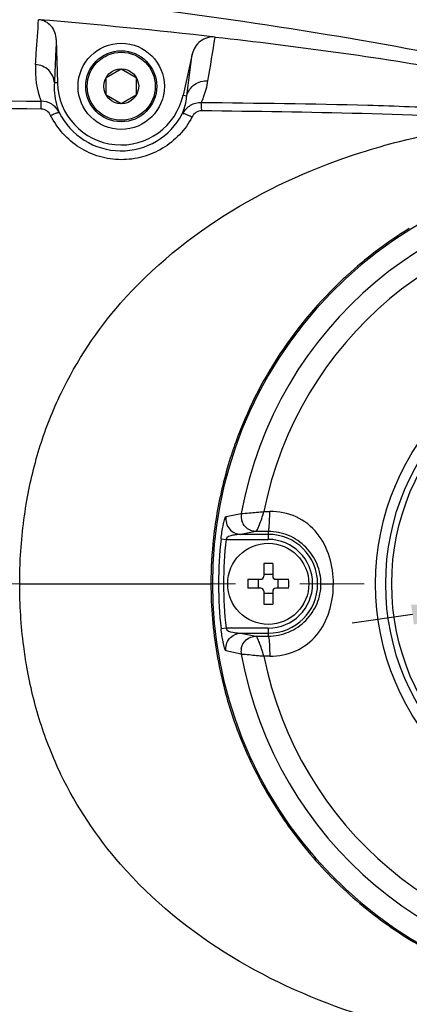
# Model space of a CAD drawing. Header units: millimetres. Extents: x 4086 to 8318, y 123 to 1549.
# Tile 40 of 54: x 7021 to 7040, y 1331 to 1379. Entities that reach past the tile are written whole.
import ezdxf

# ---------------------------------------------------------------- set-up
doc = ezdxf.new("R2010")
doc.units = ezdxf.units.MM
doc.linetypes.add('CENTER2', pattern=[28.575, 19.05, -3.175, 3.175, -3.175])
doc.layers.add('00_COMPONENTS', color=7, linetype='Continuous')
doc.layers.add('中心线层', color=7, linetype='CENTER2', lineweight=0)
doc.layers.add('细线层', color=7, linetype='Continuous', lineweight=0)
doc.styles.get("Standard").update_dxf_attribs({"font": 'SourceHanSansCN-Normal.ttf'})
doc.dimstyles.new('半径标注', dxfattribs={"dimtxt": 7, "dimasz": 3, "dimexe": 1.25, "dimexo": 0.625, "dimtad": 1, "dimtih": 1, "dimtoh": 1, "dimlfac": 2, "dimdsep": 46, "dimtxsty": 'Standard', "dimcen": 2.5, "dimadec": 0, "dimazin": 0, "dimtfac": 1, "dimtmove": 0, "dimatfit": 3, "dimfxl": 0, "dimarcsym": 0})
doc.dimstyles.new('直线标注', dxfattribs={"dimtxt": 7, "dimasz": 3, "dimexe": 1.25, "dimexo": 0.625, "dimtad": 1, "dimdec": 1, "dimlfac": 2, "dimdsep": 46, "dimtxsty": 'Standard', "dimcen": 2.5, "dimadec": 0, "dimazin": 0, "dimtm": 1e-09, "dimtfac": 1, "dimtdec": 1, "dimtmove": 0, "dimatfit": 3, "dimfxl": 0, "dimarcsym": 0})

# ---------------------------------------------------------------- blocks, each defined once
blk = doc.blocks.new('*D874')
at = {"color": 0, "lineweight": -2}
for p, q in [((7015.454, 1372.251), (7015.454, 1402.75)), ((7050.951, 1352.259), (7050.951, 1402.75)), ((7047.951, 1401.5), (7018.454, 1401.5))]:
    blk.add_line(p, q, dxfattribs=at)
at = {"color": 0}
for points in [[(7018.454, 1402), (7018.454, 1401), (7015.454, 1401.5)], [(7047.951, 1401), (7047.951, 1402), (7050.951, 1401.5)]]:
    blk.add_solid(points, dxfattribs=at)
at = {"layer": 'Defpoints', "color": 0}
for p in [(7015.454, 1401.5), (7015.454, 1371.626), (7050.951, 1351.634)]:
    blk.add_point(p, dxfattribs=at)
at = {"color": 0, "insert": (7033.202, 1405.625), "char_height": 7, "attachment_point": 5}
blk.add_mtext('71', dxfattribs=at)
blk = doc.blocks.new('*D876')
at = {"color": 0, "lineweight": -2}
for p, q in [((6979.454, 1373.02), (6979.454, 1416.265)), ((7050.951, 1352.259), (7050.951, 1416.265)), ((6982.454, 1415.015), (7047.951, 1415.015))]:
    blk.add_line(p, q, dxfattribs=at)
at = {"color": 0}
for points in [[(6982.454, 1415.515), (6982.454, 1414.515), (6979.454, 1415.015)], [(7047.951, 1414.515), (7047.951, 1415.515), (7050.951, 1415.015)]]:
    blk.add_solid(points, dxfattribs=at)
at = {"layer": 'Defpoints', "color": 0}
for p in [(7050.951, 1415.015), (6979.454, 1372.395), (7050.951, 1351.634)]:
    blk.add_point(p, dxfattribs=at)
at = {"color": 0, "insert": (7015.202, 1419.271), "char_height": 7, "attachment_point": 5}
blk.add_mtext('143', dxfattribs=at)
blk = doc.blocks.new('*D884')
at = {"layer": 'Defpoints', "color": 0}
for p in [(7058.623, 1352.726), (7043.278, 1350.542)]:
    blk.add_point(p, dxfattribs=at)
at = {"layer": '细线层', "color": 0, "lineweight": -2}
for p, q in [((7061.593, 1353.148), (7099.724, 1358.575)), ((7118.537, 1358.575), (7099.724, 1358.575)), ((7043.278, 1350.542), (7058.623, 1352.726)), ((7040.308, 1350.119), (7037.338, 1349.697))]:
    blk.add_line(p, q, dxfattribs=at)
at = {"layer": '细线层', "color": 0}
for points in [[(7061.523, 1353.643), (7061.664, 1352.653), (7058.623, 1352.726)], [(7040.378, 1349.624), (7040.238, 1350.614), (7043.278, 1350.542)]]:
    blk.add_solid(points, dxfattribs=at)
at = {"layer": '细线层', "color": 0, "insert": (7109.443, 1362.849), "char_height": 7, "attachment_point": 5}
blk.add_mtext('∅31', dxfattribs=at)

msp = doc.modelspace()

# ---------------------------------------------------------------- linework, layer by layer
at = {"layer": '00_COMPONENTS', "color": 7, "linetype": 'Continuous'}
for p, q in [((7022.7557, 1378.4356), (7022.8089, 1376.3093)), ((7029.4525, 1377.7195), (7029.0054, 1375.7074)), ((7025.2099, 1376.5679), (7025.9548, 1376.9978)), ((7025.9548, 1376.9978), (7026.6995, 1376.5676)), ((7022.8089, 1376.3093), (7022.6597, 1376.3056)), ((7025.2098, 1375.7079), (7025.2099, 1376.5679)), ((7026.6995, 1376.5676), (7026.6994, 1375.7076)), ((7025.9545, 1375.2778), (7025.2098, 1375.7079)), ((7026.6994, 1375.7076), (7025.9545, 1375.2778)), ((7029.0054, 1375.7074), (7029.1873, 1375.6669)), ((7031.1194, 1354.9427), (7031.8687, 1355.1002)), ((7032.5959, 1354.2184), (7031.8489, 1354.0714)), ((7033.2011, 1354.0712), (7031.8489, 1354.0714)), ((7033.2011, 1354.2163), (7033.2011, 1353.8213)), ((7030.8747, 1353.8487), (7031.1198, 1353.8217)), ((7031.1198, 1353.8217), (7033.2011, 1353.8213)), ((7032.9809, 1352.6404), (7032.9808, 1352.0066)), ((7033.4209, 1352.6403), (7033.4208, 1352.0066)), ((7032.9808, 1352.1102), (7033.4208, 1352.1101)), ((7020.9516, 1351.6388), (7030.3768, 1351.6369)), ((7030.4326, 1351.637), (7030.3768, 1351.6371)), ((7030.7529, 1351.637), (7030.7529, 1351.607)), ((7032.197, 1351.8568), (7032.8308, 1351.8567)), ((7032.7271, 1351.4167), (7032.7272, 1351.8567)), ((7033.5708, 1351.8565), (7034.2045, 1351.8564)), ((7033.6743, 1351.8565), (7033.6743, 1351.4165)), ((7035.7975, 1351.6362), (7036.4083, 1351.6361)), ((7032.8307, 1351.4167), (7032.1969, 1351.4168)), ((7032.9807, 1351.2666), (7032.9806, 1350.6329)), ((7033.4206, 1351.163), (7032.9806, 1351.1631)), ((7033.4207, 1351.2666), (7033.4206, 1350.6328)), ((7034.2044, 1351.4164), (7033.5707, 1351.4165)), ((7031.119, 1349.4522), (7030.874, 1349.4253)), ((7033.2004, 1349.4519), (7031.119, 1349.4522)), ((7031.8481, 1349.2022), (7033.2003, 1349.202)), ((7031.8481, 1349.2022), (7032.5951, 1349.055)), ((7033.2004, 1349.4519), (7033.2003, 1349.0569)), ((7031.8676, 1348.1734), (7031.1183, 1348.3312))]:
    msp.add_line(p, q, dxfattribs=at)
for centre, radius in [((7025.9547, 1376.1378), 2.125), ((7025.9547, 1376.1378), 1.75), ((7025.9547, 1376.1378), 1.675), ((7025.9547, 1376.1378), 0.86), ((7050.9507, 1351.6337), 12.4598), ((7050.9507, 1351.6337), 11.9598), ((7050.9507, 1351.6337), 11.6656), ((7033.2007, 1351.6366), 2)]:
    msp.add_circle(centre, radius, dxfattribs=at)
for centre, radius, start, end in [((6993.9879, 1050.1279), 330.4697, 83.641756, 85.157451), ((5971.802, 1552.4062), 1072.9605, 350.5590163, 350.6758227), ((6367.1781, 1462.2526), 667.6476, 352.54845, 352.7260631), ((7025.9784, 1376.925), 4.2549, 176.1114, 200.91359), ((7025.944, 1376.3877), 3.1361, 181.4325, 347.47225), ((7025.9484, 1376.3729), 3.4129, 206.52367, 332.16071), ((7050.9507, 1351.6337), 20.5, 47.28504, 312.69656), ((7050.9507, 1351.6337), 19.3943, 90.2778, 169.70382), ((7050.9507, 1351.6337), 18.3134, 91.207, 168.77467), ((7051.045, 1351.4977), 20.73, 122.37669, 132.26553), ((7050.9556, 1351.6312), 20.5694, 121.68145, 122.36546), ((7050.9531, 1351.6138), 20.5824, 132.99664, 160.1106), ((7050.9696, 1351.5844), 20.6152, 132.64213, 132.97438), ((7050.9793, 1351.5738), 20.6295, 132.27266, 132.64212), ((7050.895, 1351.6472), 20.5164, 160.14304, 161.98948), ((7050.9336, 1351.6371), 20.5563, 161.99605, 169.75351), ((7051.0171, 1351.6231), 20.6409, 169.7565, 173.68468), ((7031.8715, 1489.3901), 134.1965, 270.476598, 270.599143), ((7033.2007, 1351.6366), 2.4346, 269.9908, 89.9908), ((7050.8761, 1351.6364), 20.4993, 173.67835, 179.99877), ((7050.9507, 1351.6337), 20.1978, 173.70414, 179.9908), ((7050.9507, 1351.6337), 19.9513, 173.70414, 186.27746), ((7033.2007, 1351.6366), 2.1847, 269.9908, 89.99077), ((7033.1998, 1346.2957), 6.3484, 88.00568, 91.97592), ((7032.8308, 1352.0067), 0.15, 269.9908, 359.9908), ((7033.5708, 1352.0065), 0.15, 179.9908, 269.9908), ((7050.9507, 1351.6337), 20.1978, 180.07594, 186.27746), ((7038.543, 1351.6357), 6.3499, 178.00531, 181.97629), ((7027.8584, 1351.6375), 6.3499, 358.00531, 1.97629), ((7031.4798, 1351.6369), 4.9284, 359.05542, 359.99063), ((7032.8307, 1351.2667), 0.15, 359.9908, 89.9908), ((7033.5707, 1351.2665), 0.15, 89.9908, 179.9908), ((7033.2017, 1356.9775), 6.3484, 268.00568, 271.97592), ((7050.9507, 1351.6337), 19.3943, 190.2778, 269.70382), ((7031.8276, 1213.9127), 134.1673, 89.382474, 89.505044), ((7050.9507, 1351.6337), 18.3134, 191.207, 268.77467)]:
    msp.add_arc(centre, radius, start, end, dxfattribs=at)
for points, knots in [([(6921.0284, 1382.4003), (6923.9734, 1382.7914), (6929.9692, 1383.3888), (6939.0597, 1383.8952), (6948.2995, 1384.1679), (6960.8807, 1384.2592), (6977.0339, 1383.8972), (6993.4287, 1383.1071), (7006.765, 1382.1474), (7016.7347, 1381.243), (7026.5168, 1380.1342), (7035.9693, 1378.7819), (7044.8919, 1377.1273), (7053.0433, 1375.0636), (7060.1974, 1372.4684), (7064.4241, 1370.1948), (7066.294, 1368.9544)], [0, 0, 0, 0, 0.0604897, 0.1226141, 0.1853544, 0.2486888, 0.378773, 0.5142765, 0.5828547, 0.6510086, 0.7180916, 0.7832866, 0.8453962, 0.9027902, 0.9543102, 1, 1, 1, 1]), ([(7021.7333, 1377.2135), (7021.7457, 1377.3982), (7021.7954, 1378.1332), (7021.8455, 1378.8682), (7021.8833, 1379.4186)], [0, 0, 0, 0, 0.2512217, 1, 1, 1, 1]), ([(7022.7557, 1378.4356), (7022.7498, 1378.6715), (7022.6172, 1379.0406), (7022.2376, 1379.3404), (7022.0018, 1379.4084), (7021.8833, 1379.4186)], [0, 0, 0, 0, 0.4977434, 0.7492028, 1, 1, 1, 1]), ([(7022.7557, 1378.4356), (7022.7476, 1378.2589), (7022.7154, 1377.5489), (7022.6835, 1376.8389), (7022.6597, 1376.3056)], [0, 0, 0, 0, 0.2488945, 1, 1, 1, 1]), ([(7030.5859, 1378.5649), (7030.3365, 1378.5929), (7029.7975, 1378.4364), (7029.5075, 1377.9666), (7029.4525, 1377.7195)], [0, 0, 0, 0, 0.4978266, 1, 1, 1, 1]), ([(7030.5859, 1378.5656), (7034.5542, 1378.1193), (7040.4954, 1377.3218), (7048.3389, 1375.7779), (7052.2127, 1374.769), (7054.1264, 1374.1783)], [0, 0, 0, 0, 0.4996813, 0.7494017, 1, 1, 1, 1]), ([(7022.6597, 1376.3056), (7022.6519, 1376.5317), (7022.4375, 1377.0006), (7021.9692, 1377.1961), (7021.7333, 1377.2136)], [0, 0, 0, 0, 0.4889297, 1, 1, 1, 1]), ([(6930.6585, 1376.7459), (6932.5573, 1376.6175), (6936.3576, 1376.397), (6943.9674, 1376.1333), (6953.4871, 1376.038), (6964.9116, 1376.0387), (6976.3363, 1375.9763), (6987.7585, 1375.8495), (6999.177, 1375.696), (7010.5917, 1375.5448), (7018.2002, 1375.4475), (7022.0038, 1375.4062)], [0, 0, 0, 0, 0.0624909, 0.1249851, 0.2500079, 0.3750664, 0.5001246, 0.6251538, 0.7501469, 0.8750983, 1, 1, 1, 1]), ([(7022.0172, 1375.0191), (7018.2121, 1375.0648), (7010.6012, 1375.1753), (6999.1834, 1375.3384), (6987.7627, 1375.5002), (6976.3393, 1375.6311), (6964.9132, 1375.697), (6953.4856, 1375.6992), (6943.9613, 1375.7913), (6936.3449, 1376.0394), (6932.5405, 1376.2537), (6930.6392, 1376.3739)], [0, 0, 0, 0, 0.1249078, 0.249851, 0.3748243, 0.499823, 0.6248432, 0.7498818, 0.8749338, 0.937466, 1, 1, 1, 1]), ([(7022.6597, 1376.3056), (7022.6519, 1376.1857), (7022.6453, 1375.6912), (7022.7544, 1375.1956), (7022.8948, 1374.8489)], [0, 0, 0, 0, 0.2430551, 1, 1, 1, 1]), ([(7029.1873, 1375.6669), (7029.2381, 1375.8867), (7029.5206, 1376.3016), (7030.0013, 1376.4236), (7030.2293, 1376.4067)], [0, 0, 0, 0, 0.4966866, 1, 1, 1, 1]), ([(7029.9027, 1375.3275), (7029.9425, 1375.4165), (7030.0855, 1375.7648), (7030.1839, 1376.1315), (7030.2293, 1376.4067)], [0, 0, 0, 0, 0.2590142, 1, 1, 1, 1]), ([(7022.8948, 1374.8489), (7022.8124, 1375.0112), (7022.5579, 1375.2986), (7022.186, 1375.4078), (7022.0038, 1375.4062)], [0, 0, 0, 0, 0.4998153, 1, 1, 1, 1]), ([(7022.0172, 1375.0191), (7022.0174, 1375.0977), (7022.0154, 1375.2267), (7022.0108, 1375.3562), (7022.0038, 1375.4062)], [0, 0, 0, 0, 0.6089589, 1, 1, 1, 1]), ([(7028.9662, 1374.7791), (7028.9961, 1374.8527), (7029.101, 1375.1398), (7029.164, 1375.4419), (7029.1873, 1375.6669)], [0, 0, 0, 0, 0.2598618, 1, 1, 1, 1]), ([(7029.9027, 1375.3275), (7029.7148, 1375.3346), (7029.3274, 1375.2344), (7029.0552, 1374.9449), (7028.9662, 1374.7791)], [0, 0, 0, 0, 0.4997979, 1, 1, 1, 1]), ([(7029.9197, 1374.9277), (7029.9198, 1375.0145), (7029.9166, 1375.1476), (7029.9116, 1375.2816), (7029.9027, 1375.3275)], [0, 0, 0, 0, 0.6499127, 1, 1, 1, 1]), ([(7046.3082, 1374.7551), (7044.9457, 1374.8774), (7042.2146, 1375.0546), (7036.7449, 1375.254), (7032.6396, 1375.2999), (7029.9027, 1375.3273)], [0, 0, 0, 0, 0.2499357, 0.4999144, 1, 1, 1, 1]), ([(7022.4776, 1374.7023), (7022.4338, 1374.7907), (7022.3072, 1374.9483), (7022.112, 1375.0179), (7022.0172, 1375.019)], [0, 0, 0, 0, 0.5096476, 1, 1, 1, 1]), ([(7022.4777, 1374.7023), (7022.5307, 1374.7279), (7022.6249, 1374.771), (7022.7483, 1374.8204), (7022.8309, 1374.847), (7022.8741, 1374.8542), (7022.8915, 1374.8529), (7022.8948, 1374.8489)], [0, 0, 0, 0, 0.3955113, 0.6931225, 0.8989774, 0.9648811, 1, 1, 1, 1]), ([(7029.4383, 1374.6202), (7029.3807, 1374.6505), (7029.2786, 1374.7002), (7029.135, 1374.7583), (7029.0444, 1374.7836), (7028.9775, 1374.7937), (7028.9663, 1374.7791)], [0, 0, 0, 0, 0.3858868, 0.6814482, 0.8907257, 1, 1, 1, 1]), ([(7029.9197, 1374.9277), (7029.8221, 1374.9289), (7029.6208, 1374.8653), (7029.4848, 1374.7089), (7029.4383, 1374.6202)], [0, 0, 0, 0, 0.4934907, 1, 1, 1, 1]), ([(7045.7083, 1374.3887), (7043.0853, 1374.6077), (7037.8198, 1374.8293), (7032.5541, 1374.8989), (7029.9197, 1374.9296)], [0, 0, 0, 0, 0.4997664, 1, 1, 1, 1]), ([(7029.4383, 1374.6203), (7029.283, 1374.3019), (7028.8512, 1373.7232), (7028.0196, 1373.0404), (7027.0226, 1372.6147), (7025.9465, 1372.4739), (7024.8696, 1372.6332), (7023.8776, 1373.0815), (7023.0417, 1373.7798), (7022.6428, 1374.3854), (7022.4777, 1374.7024)], [0, 0, 0, 0, 0.1240318, 0.248394, 0.3731536, 0.498344, 0.6237851, 0.7493629, 0.874873, 1, 1, 1, 1]), ([(7037.7578, 1372.8746), (7038.3906, 1373.0779), (7040.9869, 1373.8258), (7043.6755, 1374.2584), (7045.7082, 1374.386)], [0, 0, 0, 0, 0.2460555, 1, 1, 1, 1]), ([(7025.9233, 1365.4503), (7027.4868, 1367.2426), (7031.2088, 1370.2537), (7035.5483, 1372.1645), (7037.7578, 1372.8745)], [0, 0, 0, 0, 0.5061439, 1, 1, 1, 1]), ([(7021.3058, 1355.7422), (7021.4682, 1356.6585), (7021.9037, 1358.4671), (7023.2406, 1361.8437), (7024.7592, 1364.118), (7025.9223, 1365.4512)], [0, 0, 0, 0, 0.2568889, 0.5116246, 1, 1, 1, 1]), ([(7020.9516, 1351.6386), (7020.9514, 1351.9796), (7020.9798, 1353.3533), (7021.1269, 1354.7249), (7021.3071, 1355.7419)], [0, 0, 0, 0, 0.2482131, 1, 1, 1, 1]), ([(7030.8747, 1353.8487), (7030.8869, 1353.9595), (7030.9153, 1354.1768), (7030.9646, 1354.444), (7031.0092, 1354.645), (7031.0428, 1354.7827), (7031.0758, 1354.8736), (7031.1011, 1354.9388), (7031.1195, 1354.9426)], [0, 0, 0, 0, 0.2964286, 0.5828145, 0.7197573, 0.8475204, 0.949848, 1, 1, 1, 1]), ([(7031.1195, 1354.9426), (7031.0872, 1354.7358), (7031.2075, 1354.2741), (7031.6421, 1354.0726), (7031.8493, 1354.0714)], [0, 0, 0, 0, 0.5026053, 1, 1, 1, 1]), ([(7031.8687, 1355.1002), (7032.0015, 1355.0979), (7032.3747, 1355.142), (7032.7476, 1355.1709), (7032.9877, 1355.1988)], [0, 0, 0, 0, 0.3544244, 1, 1, 1, 1]), ([(7032.597, 1354.2188), (7032.6297, 1354.2375), (7032.69, 1354.3474), (7032.7761, 1354.5521), (7032.8867, 1354.8513), (7032.9468, 1355.0798), (7032.9883, 1355.1988)], [0, 0, 0, 0, 0.106485, 0.3313458, 0.6436664, 1, 1, 1, 1]), ([(7033.2011, 1354.2163), (7033.2089, 1354.22), (7033.218, 1354.2509), (7033.2307, 1354.3054), (7033.2421, 1354.4001), (7033.2583, 1354.5819), (7033.2704, 1354.8536), (7033.2743, 1355.0819), (7033.2747, 1355.2009)], [0, 0, 0, 0, 0.0258273, 0.0844765, 0.1796698, 0.3084981, 0.6400125, 1, 1, 1, 1]), ([(7036.4083, 1351.6361), (7036.4199, 1352.0792), (7036.2856, 1352.966), (7035.6985, 1354.1846), (7034.6165, 1355.0274), (7033.7173, 1355.2082), (7033.2747, 1355.2009)], [0, 0, 0, 0, 0.2512815, 0.4995904, 0.7491185, 1, 1, 1, 1]), ([(7032.5963, 1354.2185), (7032.4517, 1354.2193), (7032.1551, 1354.3121), (7031.9646, 1354.5568), (7031.9111, 1354.6926)], [0, 0, 0, 0, 0.4977593, 1, 1, 1, 1]), ([(7031.8489, 1354.0714), (7031.7943, 1354.0687), (7031.6614, 1354.054), (7031.4157, 1354.0311), (7031.1481, 1353.9502), (7031.1198, 1353.8217)], [0, 0, 0, 0, 0.2075019, 0.4998903, 1, 1, 1, 1]), ([(7035.7975, 1351.6362), (7035.7976, 1351.9649), (7035.6652, 1352.6337), (7035.0959, 1353.4895), (7034.2335, 1354.0747), (7033.5431, 1354.2151), (7033.2011, 1354.2163)], [0, 0, 0, 0, 0.2443916, 0.4919408, 0.7458046, 1, 1, 1, 1]), ([(7021.3058, 1347.5351), (7021.2455, 1347.876), (7021.0374, 1349.2343), (7020.9508, 1350.6109), (7020.9516, 1351.6386)], [0, 0, 0, 0, 0.2519868, 1, 1, 1, 1]), ([(7030.3768, 1351.6371), (7030.3771, 1350.4859), (7030.5696, 1348.1788), (7031.4353, 1344.8192), (7032.8531, 1341.6517), (7034.7805, 1338.766), (7037.1632, 1336.2432), (7039.9345, 1334.1544), (7043.0146, 1332.5568), (7045.2218, 1331.8545), (7046.3449, 1331.5994)], [0, 0, 0, 0, 0.1249779, 0.2499767, 0.3749658, 0.4999615, 0.6249815, 0.7499543, 0.8749628, 1, 1, 1, 1]), ([(7033.2003, 1349.0569), (7033.5423, 1349.058), (7034.2328, 1349.1982), (7035.0954, 1349.7832), (7035.6649, 1350.6388), (7035.7975, 1351.3075), (7035.7975, 1351.6362)], [0, 0, 0, 0, 0.2542262, 0.5080971, 0.7556289, 1, 1, 1, 1]), ([(7033.2736, 1348.0723), (7033.7097, 1348.0661), (7034.596, 1348.2396), (7035.6684, 1349.0573), (7036.1704, 1350.0514), (7036.3693, 1350.8983), (7036.4086, 1351.3366), (7036.4076, 1351.5556)], [0, 0, 0, 0, 0.2508254, 0.5003467, 0.7484259, 0.8740116, 1, 1, 1, 1]), ([(7031.1185, 1348.3312), (7031.1, 1348.3351), (7031.0748, 1348.4003), (7031.0417, 1348.4912), (7031.0082, 1348.6289), (7030.9637, 1348.83), (7030.9145, 1349.0971), (7030.8862, 1349.3144), (7030.874, 1349.4253)], [0, 0, 0, 0, 0.0501675, 0.1524958, 0.2802575, 0.4171998, 0.7035784, 1, 1, 1, 1]), ([(7031.1185, 1348.3312), (7031.0862, 1348.538), (7031.2065, 1348.9994), (7031.641, 1349.201), (7031.8481, 1349.2022)], [0, 0, 0, 0, 0.5025707, 1, 1, 1, 1]), ([(7031.1191, 1349.4522), (7031.1473, 1349.3237), (7031.4149, 1349.2427), (7031.6606, 1349.2197), (7031.7936, 1349.2049), (7031.8481, 1349.2022)], [0, 0, 0, 0, 0.5001089, 0.7924974, 1, 1, 1, 1]), ([(7031.868, 1348.4301), (7031.8965, 1348.5986), (7032.0763, 1348.9245), (7032.4263, 1349.054), (7032.5955, 1349.0549)], [0, 0, 0, 0, 0.5024471, 1, 1, 1, 1]), ([(7032.9872, 1348.0744), (7032.9457, 1348.1935), (7032.8857, 1348.422), (7032.7752, 1348.7212), (7032.6891, 1348.926), (7032.6289, 1349.0359), (7032.5962, 1349.0546)], [0, 0, 0, 0, 0.3563376, 0.6686665, 0.8935347, 1, 1, 1, 1]), ([(7033.2003, 1349.0569), (7033.208, 1349.0532), (7033.2172, 1349.0225), (7033.2298, 1348.9682), (7033.2412, 1348.8737), (7033.2573, 1348.692), (7033.2693, 1348.4201), (7033.2732, 1348.1915), (7033.2736, 1348.0723)], [0, 0, 0, 0, 0.0257184, 0.0841319, 0.1790349, 0.3076292, 0.639198, 1, 1, 1, 1]), ([(7031.8676, 1348.1734), (7032.0003, 1348.1753), (7032.3736, 1348.1318), (7032.7464, 1348.1024), (7032.9866, 1348.0745)], [0, 0, 0, 0, 0.3543456, 1, 1, 1, 1]), ([(7025.9178, 1337.8244), (7024.7552, 1339.1579), (7023.2373, 1341.4327), (7021.9015, 1344.8098), (7021.4666, 1346.6185), (7021.3045, 1347.5349)], [0, 0, 0, 0, 0.4883754, 0.7431111, 1, 1, 1, 1]), ([(7037.753, 1330.3966), (7035.5433, 1331.1072), (7031.2036, 1333.0195), (7027.482, 1336.0321), (7025.9188, 1337.8252)], [0, 0, 0, 0, 0.4938601, 1, 1, 1, 1]), ([(7066.2885, 1334.3082), (7064.4189, 1333.0689), (7060.1933, 1330.7975), (7053.0418, 1328.2051), (7044.8937, 1326.1443), (7035.9747, 1324.4928), (7026.5261, 1323.1435), (7016.7478, 1322.0378), (7006.7819, 1321.1364), (6993.4501, 1320.1808), (6977.0604, 1319.3954), (6960.9122, 1319.0378), (6948.3349, 1319.1318), (6939.0981, 1319.4062), (6930.0102, 1319.9138), (6924.0157, 1320.5111), (6921.0712, 1320.9019)], [0, 0, 0, 0, 0.0456879, 0.0972034, 0.1545912, 0.2166945, 0.2818842, 0.348963, 0.4171137, 0.4856904, 0.6211983, 0.7512915, 0.8146285, 0.8773696, 0.9394987, 1, 1, 1, 1])]:
    msp.add_open_spline(points, degree=3, knots=knots, dxfattribs=at)
for points in [[(7031.8687, 1355.1002), (7031.8457, 1354.9656), (7031.8609, 1354.8196), (7031.9111, 1354.6926)], [(7033.2011, 1354.2163), (7032.9994, 1354.2169), (7032.7976, 1354.2176), (7032.5959, 1354.2184)], [(7032.5951, 1349.055), (7032.7968, 1349.0557), (7032.9986, 1349.0564), (7033.2003, 1349.0569)], [(7031.868, 1348.4301), (7031.8534, 1348.3458), (7031.8531, 1348.2577), (7031.8676, 1348.1734)]]:
    msp.add_open_spline(points, degree=3, dxfattribs=at)
at = {"layer": '中心线层'}
msp.add_line((7088.7301, 1351.6337), (6694.0124, 1351.6337), dxfattribs=at)

# ---------------------------------------------------------------- dimensions: what is measured, and where the dimension line sits
dim = msp.add_linear_dim(base=(7050.9507, 1415.015), p1=(6979.4541, 1372.3952), p2=(7050.9507, 1351.6337), text='143', dimstyle='直线标注', override={"dimtxsty": 'Standard'})
dim.commit()
dim.dimension.update_dxf_attribs({"geometry": '*D876', "text_midpoint": (7015.2024, 1415.015), "dimtype": 160})
dim = msp.add_linear_dim(base=(7015.4539, 1401.4997), p1=(7050.9507, 1351.6337), p2=(7015.4539, 1371.6257), text='71', dimstyle='直线标注', override={"dimtxsty": 'Standard'})
dim.commit()
dim.dimension.update_dxf_attribs({"geometry": '*D874', "text_midpoint": (7033.2023, 1405.6247)})
at = {"layer": '细线层'}
dim = msp.add_diameter_dim_2p(p1=(7043.278, 1350.5418), p2=(7058.6234, 1352.7256), dimstyle='半径标注', dxfattribs=at)
dim.commit()
dim.dimension.update_dxf_attribs({"geometry": '*D884', "text_midpoint": (7099.7237, 1358.5746), "dimtype": 163})

doc.saveas('drawing.dxf')
